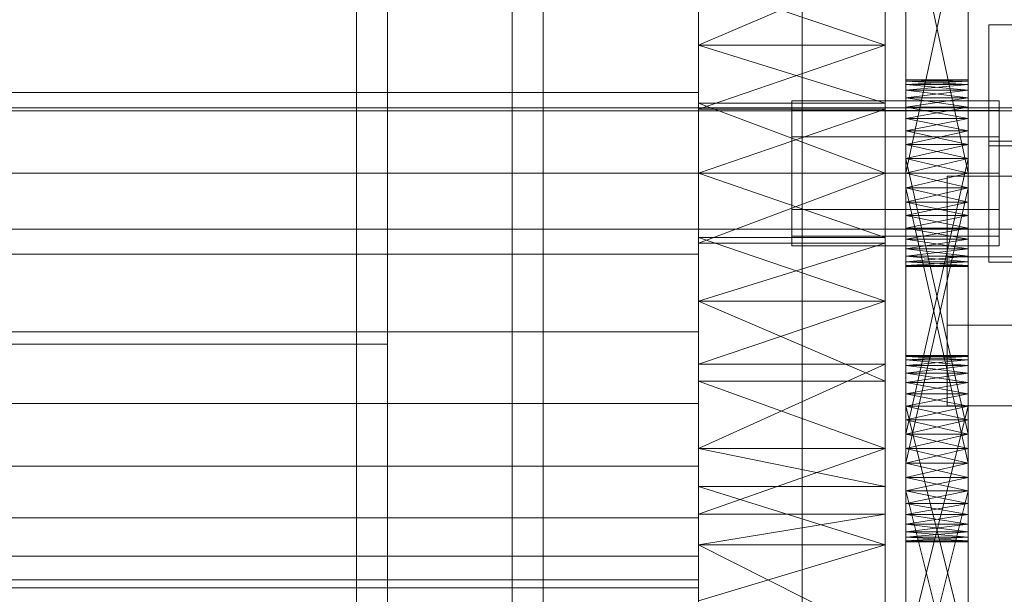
# Model space of a CAD drawing. Header units: millimetres. Extents: x -1970 to 61924, y -58230 to 6847.
# Tile 228 of 256: x 1364 to 1460, y -34674 to -34619. Entities that reach past the tile are written whole.
import ezdxf

# ---------------------------------------------------------------- set-up
doc = ezdxf.new("R2010")
doc.units = ezdxf.units.MM
for name, color, linetype, lineweight in [('COTAS_P', 1, 'Continuous', 0), ('frontal_C03', 7, 'Continuous', 0), ('frontal_secador', 7, 'Continuous', 0)]:
    doc.layers.add(name, color=color, linetype=linetype, lineweight=lineweight)
doc.dimstyles.new('R19_100', dxfattribs={"dimtxt": 250, "dimasz": 150, "dimexe": 150, "dimexo": 80, "dimgap": 100, "dimtad": 1, "dimtih": 1, "dimtoh": 1, "dimdsep": 46, "dimcen": 0.09, "dimadec": 0, "dimazin": 0, "dimtfac": 1, "dimtdec": 4, "dimtofl": 0, "dimtmove": 0, "dimatfit": 3, "dimfxl": 1, "dimtolj": 1, "dimtzin": 0, "dimarcsym": 0})

# ---------------------------------------------------------------- blocks, each defined once
blk = doc.blocks.new('DIM_R26_43')
at = {"layer": 'COTAS_P'}
for p, q in [((-1750, -34600), (-1600, -34555)), ((2600, -34600), (2450, -34555)), ((-1750, -35500), (-1750, -34600)), ((-1750, -34600), (2600, -34600)), ((-1750, -34600), (-1600, -34645)), ((2600, -34600), (2450, -34645)), ((2600, -35500), (2600, -34600))]:
    blk.add_line(p, q, dxfattribs=at)
blk.add_text('4350 P', height=250, dxfattribs=at).set_placement((425, -34500))

msp = doc.modelspace()

# ---------------------------------------------------------------- linework, layer by layer
at = {"layer": 'frontal_C03'}
for p, q in [((1440, -34813.291), (1440, -34466.384)), ((1440, -34475.367), (1440, -34822.274)), ((1458, -34630.396), (1458, -34619.168)), ((1458, -34619.168), (1502, -34619.168)), ((1458, -34630.861), (1458, -34619.168)), ((1500, -34627.188), (-1500, -34627.188)), ((1500, -34627.473), (-1500, -34627.473)), ((1502, -34630.396), (1458, -34630.396)), ((1458, -34630.396), (1458, -34642.09)), ((1502, -34630.861), (1458, -34630.861)), ((1458, -34630.861), (1458, -34642.09)), ((1454, -34648.16), (1454, -34633.787)), ((1454, -34633.787), (1506, -34633.787)), ((1454, -34641.583), (1454, -34633.787)), ((-1500, -34638.882), (1500, -34638.882)), ((1506, -34641.583), (1454, -34641.583)), ((1454, -34641.583), (1454, -34655.955)), ((1458, -34642.09), (1502, -34642.09)), ((1506, -34648.16), (1454, -34648.16)), ((1454, -34648.16), (1454, -34655.955)), ((1454, -34655.955), (1506, -34655.955))]:
    msp.add_line(p, q, dxfattribs=at)
at = {"layer": 'frontal_secador'}
for p, q in [((1400, -36000), (1400, -33000)), ((1397, -35940), (1397, -33075)), ((1400, -36000), (1400, -33075)), ((1400, -35940), (1400, -33075)), ((1400, -34650), (1400, -33075)), ((1400, -36000), (1400, -33250)), ((1400, -35140), (1400, -34540)), ((1412, -35140), (1412, -34540)), ((1400, -35134), (1400, -34546)), ((1430, -34563.11), (1430, -34645.858)), ((1448, -34645.858), (1448, -34563.11)), ((1430, -34621.142), (1430, -34577.639)), ((1430, -34669.365), (1430, -34577.639)), ((1430, -34577.639), (1430, -34645.858)), ((1430, -34711.527), (1430, -34577.639)), ((1448, -34577.639), (1448, -34621.142)), ((1448, -34577.639), (1448, -34669.365)), ((1448, -34645.858), (1448, -34577.639)), ((1448, -34577.639), (1448, -34711.527)), ((1430, -34597.635), (1430, -34621.142)), ((1430, -34597.635), (1430, -34645.858)), ((1448, -34621.142), (1448, -34597.635)), ((1448, -34645.858), (1448, -34597.635)), ((1450, -34636.281), (1450, -34597.481)), ((1456, -34597.481), (1456, -34636.281)), ((1450, -34599.136), (1450, -34636.281)), ((1456, -34636.281), (1456, -34599.136)), ((1400, -34990), (1400, -34600)), ((1415, -34990), (1415, -34600)), ((1450, -34636.281), (1450, -34601.414)), ((1456, -34601.414), (1456, -34636.281)), ((1400, -34987), (1400, -34603)), ((1430, -34621.142), (1430, -34603.268)), ((1448, -34603.268), (1448, -34621.142)), ((1450, -34633.5), (1450, -34604.092)), ((1450, -34636.281), (1450, -34604.092)), ((1456, -34604.092), (1456, -34633.5)), ((1456, -34604.092), (1456, -34636.281)), ((1450, -34605.5), (1450, -34633.5)), ((1456, -34633.5), (1450, -34605.5)), ((1456, -34605.5), (1450, -34633.5)), ((1456, -34633.5), (1456, -34605.5)), ((1430, -34613.424), (1430, -34621.142)), ((1448, -34613.424), (1430, -34621.142)), ((1448, -34621.142), (1448, -34613.424)), ((1430, -34621.142), (1430, -34615.058)), ((1448, -34621.142), (1430, -34615.058)), ((1448, -34615.058), (1448, -34621.142)), ((1430, -34625.696), (1430, -34618.193)), ((1430, -34621.142), (1430, -34639.698)), ((1430, -34626.753), (1430, -34621.142)), ((1430, -34621.142), (1430, -34645.858)), ((1430, -34621.142), (1430, -34627.302)), ((1430, -34669.365), (1430, -34621.142)), ((1448, -34626.753), (1430, -34621.142)), ((1448, -34621.142), (1430, -34621.142)), ((1448, -34621.142), (1430, -34627.302)), ((1448, -34639.698), (1448, -34621.142)), ((1448, -34621.142), (1448, -34626.753)), ((1448, -34645.858), (1448, -34621.142)), ((1448, -34627.302), (1448, -34621.142)), ((1448, -34621.142), (1448, -34669.365)), ((1450, -34624.611), (1450, -34624.5)), ((1456, -34624.611), (1450, -34624.5)), ((1456, -34624.5), (1450, -34624.5)), ((1456, -34624.5), (1450, -34624.611)), ((1450, -34624.5), (1450, -34624.941)), ((1450, -34624.5), (1450, -34626.219)), ((1450, -34624.611), (1450, -34625.481)), ((1450, -34624.941), (1450, -34624.611)), ((1450, -34624.611), (1450, -34627.136)), ((1450, -34624.611), (1450, -34632.092)), ((1450, -34629.414), (1450, -34624.611)), ((1456, -34624.941), (1450, -34624.611)), ((1456, -34624.611), (1450, -34624.611)), ((1456, -34624.611), (1450, -34624.941)), ((1456, -34624.611), (1456, -34624.5)), ((1456, -34624.941), (1456, -34624.5)), ((1456, -34626.219), (1456, -34624.5)), ((1456, -34625.481), (1456, -34624.611)), ((1456, -34624.611), (1456, -34624.941)), ((1456, -34627.136), (1456, -34624.611)), ((1456, -34632.092), (1456, -34624.611)), ((1456, -34624.611), (1456, -34629.414)), ((1450, -34625.481), (1450, -34624.941)), ((1456, -34625.481), (1450, -34624.941)), ((1456, -34624.941), (1450, -34624.941)), ((1456, -34624.941), (1450, -34625.481)), ((1450, -34624.941), (1450, -34626.219)), ((1450, -34625.481), (1450, -34627.136)), ((1450, -34626.219), (1450, -34625.481)), ((1450, -34629.414), (1450, -34625.481)), ((1456, -34626.219), (1450, -34625.481)), ((1456, -34625.481), (1450, -34625.481)), ((1456, -34625.481), (1450, -34626.219)), ((1456, -34624.941), (1456, -34625.481)), ((1456, -34626.219), (1456, -34624.941)), ((1456, -34627.136), (1456, -34625.481)), ((1456, -34625.481), (1456, -34626.219)), ((1456, -34625.481), (1456, -34629.414)), ((1430, -34625.696), (1325, -34625.696)), ((1430, -34633.5), (1430, -34625.696)), ((1439, -34627.438), (1439, -34626.5)), ((1459, -34626.5), (1439, -34626.5)), ((1450, -34627.136), (1450, -34626.219)), ((1456, -34627.136), (1450, -34626.219)), ((1456, -34626.219), (1450, -34626.219)), ((1456, -34626.219), (1450, -34627.136)), ((1450, -34626.219), (1450, -34628.21)), ((1450, -34626.219), (1450, -34630.719)), ((1450, -34626.219), (1450, -34661.483)), ((1450, -34664.161), (1450, -34626.219)), ((1456, -34626.219), (1456, -34627.136)), ((1456, -34628.21), (1456, -34626.219)), ((1456, -34630.719), (1456, -34626.219)), ((1456, -34661.483), (1456, -34626.219)), ((1456, -34626.219), (1456, -34664.161)), ((1459, -34627.438), (1459, -34626.5)), ((1430, -34626.753), (1430, -34639.698)), ((1430, -34633.5), (1430, -34626.753)), ((1448, -34633.5), (1430, -34626.753)), ((1448, -34626.753), (1430, -34626.753)), ((1430, -34640.247), (1430, -34627.302)), ((1430, -34627.302), (1430, -34633.5)), ((1430, -34645.858), (1430, -34627.302)), ((1448, -34627.302), (1430, -34627.302)), ((1448, -34627.302), (1430, -34633.5)), ((1439, -34630), (1439, -34627.438)), ((1459, -34627.438), (1439, -34627.438)), ((1448, -34639.698), (1448, -34626.753)), ((1448, -34626.753), (1448, -34633.5)), ((1448, -34627.302), (1448, -34640.247)), ((1448, -34633.5), (1448, -34627.302)), ((1448, -34627.302), (1448, -34645.858)), ((1450, -34627.136), (1450, -34629.414)), ((1450, -34628.21), (1450, -34627.136)), ((1450, -34627.136), (1450, -34632.092)), ((1456, -34628.21), (1450, -34627.136)), ((1456, -34627.136), (1450, -34627.136)), ((1456, -34627.136), (1450, -34628.21)), ((1456, -34629.414), (1456, -34627.136)), ((1456, -34627.136), (1456, -34628.21)), ((1456, -34632.092), (1456, -34627.136)), ((1459, -34630), (1459, -34627.438)), ((1450, -34629.414), (1450, -34628.21)), ((1456, -34629.414), (1450, -34628.21)), ((1456, -34628.21), (1450, -34628.21)), ((1456, -34628.21), (1450, -34629.414)), ((1450, -34628.21), (1450, -34630.719)), ((1456, -34628.21), (1456, -34629.414)), ((1456, -34630.719), (1456, -34628.21)), ((1439, -34633.5), (1439, -34630)), ((1459, -34630), (1439, -34630)), ((1450, -34629.414), (1450, -34632.092)), ((1450, -34630.719), (1450, -34629.414)), ((1450, -34660.075), (1450, -34629.414)), ((1450, -34665.365), (1450, -34629.414)), ((1450, -34668.635), (1450, -34629.414)), ((1456, -34630.719), (1450, -34629.414)), ((1456, -34629.414), (1450, -34629.414)), ((1456, -34629.414), (1450, -34630.719)), ((1456, -34632.092), (1456, -34629.414)), ((1456, -34629.414), (1456, -34630.719)), ((1456, -34629.414), (1456, -34660.075)), ((1456, -34629.414), (1456, -34665.365)), ((1456, -34629.414), (1456, -34668.635)), ((1459, -34633.5), (1459, -34630)), ((1450, -34632.092), (1450, -34630.719)), ((1456, -34632.092), (1450, -34630.719)), ((1456, -34630.719), (1450, -34630.719)), ((1456, -34630.719), (1450, -34632.092)), ((1450, -34630.719), (1450, -34658.668)), ((1450, -34633.5), (1450, -34630.719)), ((1450, -34630.719), (1450, -34661.483)), ((1450, -34664.161), (1450, -34630.719)), ((1456, -34630.719), (1456, -34632.092)), ((1456, -34658.668), (1456, -34630.719)), ((1456, -34630.719), (1456, -34633.5)), ((1456, -34661.483), (1456, -34630.719)), ((1456, -34630.719), (1456, -34664.161)), ((1450, -34632.092), (1450, -34634.908)), ((1450, -34633.5), (1450, -34632.092)), ((1450, -34660.075), (1450, -34632.092)), ((1450, -34632.092), (1450, -34658.668)), ((1450, -34632.092), (1450, -34662.857)), ((1450, -34632.092), (1450, -34665.365)), ((1450, -34632.092), (1450, -34668.635)), ((1456, -34633.5), (1450, -34632.092)), ((1456, -34632.092), (1450, -34632.092)), ((1456, -34632.092), (1450, -34658.668)), ((1456, -34658.668), (1450, -34632.092)), ((1456, -34632.092), (1450, -34633.5)), ((1456, -34634.908), (1456, -34632.092)), ((1456, -34632.092), (1456, -34633.5)), ((1456, -34632.092), (1456, -34660.075)), ((1456, -34658.668), (1456, -34632.092)), ((1456, -34662.857), (1456, -34632.092)), ((1456, -34665.365), (1456, -34632.092)), ((1456, -34668.635), (1456, -34632.092)), ((1325, -34633.5), (1430, -34633.5)), ((1430, -34641.304), (1430, -34633.5)), ((1430, -34639.698), (1430, -34633.5)), ((1430, -34633.5), (1430, -34640.247)), ((1430, -34633.5), (1448, -34633.5)), ((1448, -34633.5), (1430, -34640.247)), ((1448, -34639.698), (1430, -34633.5)), ((1439, -34633.5), (1439, -34637)), ((1439, -34633.5), (1459, -34633.5)), ((1448, -34633.5), (1448, -34639.698)), ((1448, -34640.247), (1448, -34633.5)), ((1450, -34636.281), (1450, -34633.5)), ((1450, -34633.5), (1450, -34634.908)), ((1450, -34633.5), (1456, -34633.5)), ((1456, -34633.5), (1450, -34634.908)), ((1456, -34634.908), (1450, -34633.5)), ((1450, -34661.483), (1450, -34633.5)), ((1450, -34664.161), (1450, -34633.5)), ((1456, -34633.5), (1456, -34636.281)), ((1456, -34634.908), (1456, -34633.5)), ((1456, -34633.5), (1456, -34661.483)), ((1456, -34633.5), (1456, -34664.161)), ((1459, -34637), (1459, -34633.5)), ((1450, -34634.908), (1450, -34636.281)), ((1456, -34634.908), (1450, -34634.908)), ((1456, -34634.908), (1450, -34636.281)), ((1456, -34636.281), (1450, -34634.908)), ((1450, -34634.908), (1450, -34662.857)), ((1450, -34661.483), (1450, -34634.908)), ((1456, -34661.483), (1450, -34634.908)), ((1456, -34634.908), (1450, -34661.483)), ((1456, -34636.281), (1456, -34634.908)), ((1456, -34662.857), (1456, -34634.908)), ((1456, -34634.908), (1456, -34661.483)), ((1439, -34637), (1439, -34639.562)), ((1459, -34637), (1439, -34637)), ((1450, -34638.79), (1450, -34636.281)), ((1450, -34636.281), (1450, -34637.586)), ((1450, -34640.781), (1450, -34636.281)), ((1450, -34642.5), (1450, -34636.281)), ((1456, -34636.281), (1450, -34636.281)), ((1456, -34636.281), (1450, -34637.586)), ((1456, -34637.586), (1450, -34636.281)), ((1456, -34636.281), (1456, -34638.79)), ((1456, -34637.586), (1456, -34636.281)), ((1456, -34636.281), (1456, -34640.781)), ((1456, -34636.281), (1456, -34642.5)), ((1459, -34637), (1459, -34639.562)), ((1450, -34637.586), (1450, -34638.79)), ((1456, -34637.586), (1450, -34637.586)), ((1456, -34637.586), (1450, -34638.79)), ((1456, -34638.79), (1450, -34637.586)), ((1456, -34638.79), (1456, -34637.586)), ((1450, -34640.781), (1450, -34638.79)), ((1450, -34638.79), (1450, -34639.864)), ((1456, -34638.79), (1450, -34638.79)), ((1456, -34638.79), (1450, -34639.864)), ((1456, -34639.864), (1450, -34638.79)), ((1456, -34638.79), (1456, -34640.781)), ((1456, -34639.864), (1456, -34638.79)), ((1430, -34645.858), (1430, -34639.698)), ((1448, -34645.858), (1430, -34639.698)), ((1448, -34639.698), (1430, -34639.698)), ((1439, -34639.562), (1439, -34640.5)), ((1459, -34639.562), (1439, -34639.562)), ((1448, -34639.698), (1448, -34645.858)), ((1459, -34639.562), (1459, -34640.5)), ((1430, -34640.247), (1430, -34645.858)), ((1448, -34640.247), (1430, -34640.247)), ((1448, -34640.247), (1430, -34645.858)), ((1459, -34640.5), (1439, -34640.5)), ((1448, -34645.858), (1448, -34640.247)), ((1450, -34639.864), (1450, -34640.781)), ((1456, -34639.864), (1450, -34639.864)), ((1456, -34639.864), (1450, -34640.781)), ((1456, -34640.781), (1450, -34639.864)), ((1450, -34642.059), (1450, -34640.781)), ((1450, -34640.781), (1450, -34641.519)), ((1450, -34642.5), (1450, -34640.781)), ((1456, -34640.781), (1450, -34640.781)), ((1456, -34640.781), (1450, -34641.519)), ((1456, -34641.519), (1450, -34640.781)), ((1456, -34640.781), (1456, -34639.864)), ((1456, -34640.781), (1456, -34642.059)), ((1456, -34641.519), (1456, -34640.781)), ((1456, -34640.781), (1456, -34642.5)), ((1430, -34641.304), (1325, -34641.304)), ((1430, -34641.304), (1430, -34648.807)), ((1450, -34641.519), (1450, -34642.059)), ((1456, -34641.519), (1450, -34641.519)), ((1456, -34641.519), (1450, -34642.059)), ((1456, -34642.059), (1450, -34641.519)), ((1456, -34642.059), (1456, -34641.519)), ((1450, -34642.5), (1450, -34642.059)), ((1450, -34642.059), (1450, -34642.389)), ((1456, -34642.059), (1450, -34642.059)), ((1456, -34642.059), (1450, -34642.389)), ((1456, -34642.389), (1450, -34642.059)), ((1450, -34642.389), (1450, -34642.5)), ((1456, -34642.389), (1450, -34642.389)), ((1456, -34642.389), (1450, -34642.5)), ((1456, -34642.5), (1450, -34642.389)), ((1456, -34642.5), (1450, -34642.5)), ((1456, -34642.059), (1456, -34642.5)), ((1456, -34642.389), (1456, -34642.059)), ((1456, -34642.5), (1456, -34642.389)), ((1430, -34645.858), (1430, -34663.732)), ((1430, -34653.576), (1430, -34645.858)), ((1430, -34669.365), (1430, -34645.858)), ((1430, -34645.858), (1430, -34651.942)), ((1430, -34645.858), (1430, -34689.361)), ((1430, -34645.858), (1430, -34711.527)), ((1448, -34645.858), (1430, -34645.858)), ((1448, -34645.858), (1430, -34651.942)), ((1448, -34653.576), (1430, -34645.858)), ((1448, -34663.732), (1448, -34645.858)), ((1448, -34645.858), (1448, -34653.576)), ((1448, -34645.858), (1448, -34669.365)), ((1448, -34651.942), (1448, -34645.858)), ((1448, -34689.361), (1448, -34645.858)), ((1448, -34711.527), (1448, -34645.858)), ((1430, -34648.807), (1325, -34648.807)), ((1430, -34648.807), (1430, -34655.723)), ((-1400, -34650), (1400, -34650)), ((1250, -34650), (1400, -34650)), ((1400, -35100), (1400, -34650)), ((1450, -34651.186), (1450, -34651.075)), ((1456, -34651.186), (1450, -34651.075)), ((1456, -34651.075), (1450, -34651.075)), ((1456, -34651.075), (1450, -34651.186)), ((1450, -34651.075), (1450, -34651.516)), ((1450, -34651.186), (1450, -34652.056)), ((1450, -34651.516), (1450, -34651.186)), ((1450, -34653.712), (1450, -34651.186)), ((1456, -34651.516), (1450, -34651.186)), ((1456, -34651.186), (1450, -34651.186)), ((1456, -34651.186), (1450, -34651.516)), ((1456, -34651.186), (1456, -34651.075)), ((1456, -34651.516), (1456, -34651.075)), ((1456, -34652.056), (1456, -34651.186)), ((1456, -34651.186), (1456, -34651.516)), ((1456, -34651.186), (1456, -34653.712)), ((1430, -34666.411), (1430, -34651.942)), ((1430, -34651.942), (1430, -34660.075)), ((1430, -34669.365), (1430, -34651.942)), ((1448, -34651.942), (1430, -34651.942)), ((1448, -34651.942), (1430, -34660.075)), ((1448, -34651.942), (1448, -34666.411)), ((1448, -34660.075), (1448, -34651.942)), ((1448, -34651.942), (1448, -34669.365)), ((1450, -34652.056), (1450, -34651.516)), ((1456, -34652.056), (1450, -34651.516)), ((1456, -34651.516), (1450, -34651.516)), ((1456, -34651.516), (1450, -34652.056)), ((1450, -34651.516), (1450, -34652.794)), ((1450, -34651.516), (1450, -34654.785)), ((1450, -34651.516), (1450, -34682.642)), ((1450, -34652.056), (1450, -34653.712)), ((1450, -34652.794), (1450, -34652.056)), ((1450, -34652.056), (1450, -34655.99)), ((1450, -34652.056), (1450, -34661.483)), ((1456, -34652.794), (1450, -34652.056)), ((1456, -34652.056), (1450, -34652.056)), ((1456, -34652.056), (1450, -34652.794)), ((1456, -34651.516), (1456, -34652.056)), ((1456, -34652.794), (1456, -34651.516)), ((1456, -34654.785), (1456, -34651.516)), ((1456, -34682.642), (1456, -34651.516)), ((1456, -34653.712), (1456, -34652.056)), ((1456, -34652.056), (1456, -34652.794)), ((1456, -34655.99), (1456, -34652.056)), ((1456, -34661.483), (1456, -34652.056)), ((1450, -34653.712), (1450, -34652.794)), ((1456, -34653.712), (1450, -34652.794)), ((1456, -34652.794), (1450, -34652.794)), ((1456, -34652.794), (1450, -34653.712)), ((1450, -34652.794), (1450, -34654.785)), ((1456, -34652.794), (1456, -34653.712)), ((1456, -34654.785), (1456, -34652.794)), ((1430, -34653.576), (1430, -34663.732)), ((1430, -34660.075), (1430, -34653.576)), ((1448, -34660.075), (1430, -34653.576)), ((1448, -34653.576), (1430, -34653.576)), ((1448, -34663.732), (1448, -34653.576)), ((1448, -34653.576), (1448, -34660.075)), ((1450, -34653.712), (1450, -34655.99)), ((1450, -34654.785), (1450, -34653.712)), ((1450, -34681.268), (1450, -34653.712)), ((1450, -34686.831), (1450, -34653.712)), ((1450, -34653.712), (1450, -34661.483)), ((1450, -34693.05), (1450, -34653.712)), ((1456, -34654.785), (1450, -34653.712)), ((1456, -34653.712), (1450, -34653.712)), ((1456, -34653.712), (1450, -34654.785)), ((1456, -34655.99), (1456, -34653.712)), ((1456, -34653.712), (1456, -34654.785)), ((1456, -34653.712), (1456, -34681.268)), ((1456, -34653.712), (1456, -34686.831)), ((1456, -34661.483), (1456, -34653.712)), ((1456, -34653.712), (1456, -34693.05)), ((1450, -34655.99), (1450, -34654.785)), ((1456, -34655.99), (1450, -34654.785)), ((1456, -34654.785), (1450, -34654.785)), ((1456, -34654.785), (1450, -34655.99)), ((1450, -34654.785), (1450, -34679.964)), ((1450, -34657.294), (1450, -34654.785)), ((1450, -34654.785), (1450, -34682.642)), ((1450, -34660.075), (1450, -34654.785)), ((1450, -34690.413), (1450, -34654.785)), ((1456, -34654.785), (1456, -34655.99)), ((1456, -34679.964), (1456, -34654.785)), ((1456, -34654.785), (1456, -34657.294)), ((1456, -34682.642), (1456, -34654.785)), ((1456, -34654.785), (1456, -34660.075)), ((1456, -34654.785), (1456, -34690.413)), ((1430, -34655.723), (1325, -34655.723)), ((1430, -34655.723), (1430, -34661.784)), ((1450, -34655.99), (1450, -34658.668)), ((1450, -34657.294), (1450, -34655.99)), ((1450, -34681.268), (1450, -34655.99)), ((1450, -34655.99), (1450, -34679.964)), ((1450, -34655.99), (1450, -34661.483)), ((1456, -34657.294), (1450, -34655.99)), ((1456, -34655.99), (1450, -34655.99)), ((1456, -34655.99), (1450, -34679.964)), ((1456, -34679.964), (1450, -34655.99)), ((1456, -34655.99), (1450, -34657.294)), ((1456, -34658.668), (1456, -34655.99)), ((1456, -34655.99), (1456, -34657.294)), ((1456, -34655.99), (1456, -34681.268)), ((1456, -34679.964), (1456, -34655.99)), ((1456, -34661.483), (1456, -34655.99)), ((1450, -34658.668), (1450, -34657.294)), ((1456, -34658.668), (1450, -34657.294)), ((1456, -34657.294), (1450, -34657.294)), ((1450, -34660.075), (1450, -34657.294)), ((1456, -34657.294), (1450, -34658.668)), ((1456, -34657.294), (1456, -34658.668)), ((1456, -34657.294), (1456, -34660.075)), ((1450, -34658.668), (1450, -34660.075)), ((1456, -34658.668), (1450, -34658.668)), ((1456, -34658.668), (1450, -34660.075)), ((1450, -34658.668), (1450, -34661.483)), ((1456, -34660.075), (1450, -34658.668)), ((1456, -34660.075), (1456, -34658.668)), ((1456, -34661.483), (1456, -34658.668)), ((1430, -34660.075), (1430, -34666.411)), ((1430, -34663.732), (1430, -34660.075)), ((1448, -34660.075), (1430, -34660.075)), ((1448, -34660.075), (1430, -34666.411)), ((1448, -34663.732), (1430, -34660.075)), ((1448, -34666.411), (1448, -34660.075)), ((1448, -34660.075), (1448, -34663.732)), ((1450, -34662.857), (1450, -34660.075)), ((1450, -34660.075), (1450, -34661.483)), ((1450, -34665.365), (1450, -34660.075)), ((1456, -34660.075), (1450, -34660.075)), ((1456, -34660.075), (1450, -34661.483)), ((1456, -34661.483), (1450, -34660.075)), ((1450, -34690.413), (1450, -34660.075)), ((1456, -34660.075), (1456, -34662.857)), ((1456, -34661.483), (1456, -34660.075)), ((1456, -34660.075), (1456, -34665.365)), ((1456, -34660.075), (1456, -34690.413)), ((1450, -34662.857), (1450, -34661.483)), ((1456, -34661.483), (1450, -34661.483)), ((1456, -34661.483), (1450, -34662.857)), ((1456, -34662.857), (1450, -34661.483)), ((1450, -34661.483), (1450, -34664.161)), ((1450, -34661.483), (1450, -34689.34)), ((1450, -34661.483), (1450, -34691.331)), ((1450, -34661.483), (1450, -34693.05)), ((1450, -34661.483), (1450, -34666.439)), ((1450, -34661.483), (1450, -34668.965)), ((1456, -34661.483), (1456, -34662.857)), ((1456, -34664.161), (1456, -34661.483)), ((1456, -34689.34), (1456, -34661.483)), ((1456, -34691.331), (1456, -34661.483)), ((1456, -34693.05), (1456, -34661.483)), ((1456, -34666.439), (1456, -34661.483)), ((1456, -34668.965), (1456, -34661.483)), ((1430, -34661.784), (1325, -34661.784)), ((1430, -34661.784), (1430, -34666.759)), ((1450, -34665.365), (1450, -34662.857)), ((1450, -34662.857), (1450, -34664.161)), ((1456, -34662.857), (1450, -34662.857)), ((1456, -34662.857), (1450, -34664.161)), ((1456, -34664.161), (1450, -34662.857)), ((1450, -34688.135), (1450, -34662.857)), ((1450, -34690.413), (1450, -34662.857)), ((1456, -34662.857), (1456, -34665.365)), ((1456, -34664.161), (1456, -34662.857)), ((1456, -34662.857), (1456, -34688.135)), ((1456, -34662.857), (1456, -34690.413)), ((1430, -34669.365), (1430, -34663.732)), ((1448, -34669.365), (1430, -34663.732)), ((1448, -34663.732), (1430, -34663.732)), ((1448, -34663.732), (1448, -34669.365)), ((1450, -34664.161), (1450, -34665.365)), ((1456, -34664.161), (1450, -34664.161)), ((1456, -34664.161), (1450, -34665.365)), ((1456, -34665.365), (1450, -34664.161)), ((1450, -34664.161), (1450, -34689.34)), ((1450, -34688.135), (1450, -34664.161)), ((1456, -34688.135), (1450, -34664.161)), ((1456, -34664.161), (1450, -34688.135)), ((1450, -34666.439), (1450, -34664.161)), ((1450, -34668.094), (1450, -34664.161)), ((1450, -34668.965), (1450, -34664.161)), ((1456, -34665.365), (1456, -34664.161)), ((1456, -34689.34), (1456, -34664.161)), ((1456, -34664.161), (1456, -34688.135)), ((1456, -34664.161), (1456, -34666.439)), ((1456, -34664.161), (1456, -34668.094)), ((1456, -34664.161), (1456, -34668.965)), ((1450, -34667.357), (1450, -34665.365)), ((1450, -34665.365), (1450, -34666.439)), ((1450, -34668.635), (1450, -34665.365)), ((1456, -34665.365), (1450, -34665.365)), ((1456, -34665.365), (1450, -34666.439)), ((1456, -34666.439), (1450, -34665.365)), ((1456, -34665.365), (1456, -34667.357)), ((1456, -34666.439), (1456, -34665.365)), ((1456, -34665.365), (1456, -34668.635)), ((1430, -34666.411), (1430, -34669.365)), ((1448, -34666.411), (1430, -34666.411)), ((1448, -34666.411), (1430, -34669.365)), ((1448, -34669.365), (1448, -34666.411)), ((1450, -34666.439), (1450, -34667.357)), ((1456, -34666.439), (1450, -34666.439)), ((1456, -34666.439), (1450, -34667.357)), ((1456, -34667.357), (1450, -34666.439)), ((1450, -34668.094), (1450, -34666.439)), ((1450, -34666.439), (1450, -34668.965)), ((1456, -34667.357), (1456, -34666.439)), ((1456, -34666.439), (1456, -34668.094)), ((1456, -34668.965), (1456, -34666.439)), ((1430, -34666.759), (1325, -34666.759)), ((1430, -34666.759), (1430, -34670.455)), ((1450, -34668.635), (1450, -34667.357)), ((1450, -34667.357), (1450, -34668.094)), ((1456, -34667.357), (1450, -34667.357)), ((1456, -34667.357), (1450, -34668.094)), ((1456, -34668.094), (1450, -34667.357)), ((1456, -34667.357), (1456, -34668.635)), ((1456, -34668.094), (1456, -34667.357)), ((1450, -34668.094), (1450, -34668.635)), ((1456, -34668.094), (1450, -34668.094)), ((1456, -34668.094), (1450, -34668.635)), ((1456, -34668.635), (1450, -34668.094)), ((1450, -34668.965), (1450, -34668.094)), ((1456, -34668.635), (1456, -34668.094)), ((1456, -34668.094), (1456, -34668.965)), ((1450, -34669.075), (1450, -34668.635)), ((1450, -34668.635), (1450, -34668.965)), ((1456, -34668.635), (1450, -34668.635)), ((1456, -34668.635), (1450, -34668.965)), ((1456, -34668.965), (1450, -34668.635)), ((1450, -34668.965), (1450, -34669.075)), ((1456, -34668.965), (1450, -34668.965)), ((1456, -34668.965), (1450, -34669.075)), ((1456, -34669.075), (1450, -34668.965)), ((1456, -34669.075), (1450, -34669.075)), ((1456, -34668.635), (1456, -34669.075)), ((1456, -34668.965), (1456, -34668.635)), ((1456, -34669.075), (1456, -34668.965)), ((1430, -34669.365), (1430, -34684.806)), ((1430, -34678.435), (1430, -34669.365)), ((1430, -34689.361), (1430, -34669.365)), ((1430, -34669.365), (1430, -34674.777)), ((1430, -34703.89), (1430, -34669.365)), ((1430, -34711.527), (1430, -34669.365)), ((1448, -34669.365), (1430, -34669.365)), ((1448, -34669.365), (1430, -34674.777)), ((1448, -34678.435), (1430, -34669.365)), ((1448, -34684.806), (1448, -34669.365)), ((1448, -34669.365), (1448, -34678.435)), ((1448, -34669.365), (1448, -34689.361)), ((1448, -34674.777), (1448, -34669.365)), ((1448, -34669.365), (1448, -34703.89)), ((1448, -34669.365), (1448, -34711.527)), ((1430, -34670.455), (1325, -34670.455)), ((1430, -34670.455), (1430, -34672.731)), ((1430, -34672.731), (1325, -34672.731)), ((1430, -34672.731), (1430, -34673.5)), ((1430, -34673.5), (1325, -34673.5))]:
    msp.add_line(p, q, dxfattribs=at)

# ---------------------------------------------------------------- dimensions: what is measured, and where the dimension line sits
at = {"layer": 'COTAS_P'}
dim = msp.add_aligned_dim(p1=(-1750, -35500), p2=(2600, -35500), distance=900, text='<> P', dimstyle='R19_100', dxfattribs=at)
dim.commit()
dim.dimension.update_dxf_attribs({"geometry": 'DIM_R26_43', "text_midpoint": (425, -34600)})

doc.saveas('drawing.dxf')
